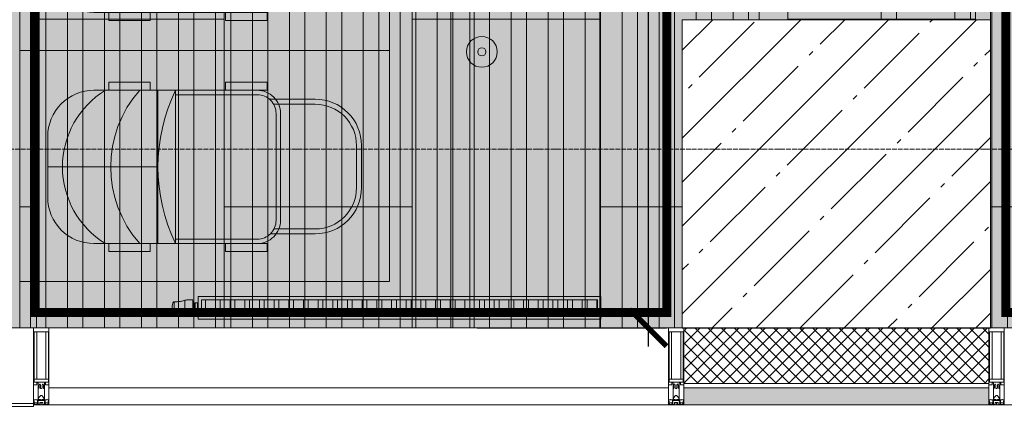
# Model space of a CAD drawing. Header units: millimetres. Extents: x -57162 to 485422, y -209335 to -9481.
# Tile 83 of 256: x 62479 to 65674, y -53952 to -52639. Entities that reach past the tile are written whole.
import ezdxf
from ezdxf import colors
from ezdxf.entities.mleader import LeaderData, LeaderLine
from ezdxf.math import Vec2, Vec3

# ---------------------------------------------------------------- set-up
doc = ezdxf.new("R2010")
doc.units = ezdxf.units.MM
for name, pattern in [('( Hidden )', [0.375, 0.25, -0.125]), ('-d1-01', [1, 0, -1]), ('-D1-02х01', [3, 2, -1]), ('-D1d1-15x02', [19, 15, -2, 0, -2]), ('DASHDOT', [25.4, 12.7, -6.35, 0, -6.35])]:
    doc.linetypes.add(name, pattern=pattern)
doc.layers.get('Defpoints').update_dxf_attribs({"color": 31})
for name, color, linetype, lineweight, true_color in [('_Разделитель помещений_', 7, '-d1-01', 5, 0x0080c0), ('dim_razv', 7, 'DASHDOT', 9, 0x183018), ('pol', 7, 'Continuous', 15, 0x55666d), ('pot sh', 7, 'Continuous', 15, 0x261e3e)]:
    doc.layers.add(name, color=color, linetype=linetype, lineweight=lineweight, true_color=true_color)
for name, color, linetype, lineweight in [('dim_light', 12, 'Continuous', 9), ('dim_meb', 252, 'Continuous', 5), ('dim_pot', 128, 'Continuous', 9), ('light_pot', 52, 'Continuous', 15), ('meb', 26, 'Continuous', 15), ('Импосты витража', 7, 'Continuous', 5), ('Несущие колонны', 7, 'Continuous', 5), ('Общие ребра', 7, 'Continuous', 5), ('Оси', 7, 'Continuous', 5), ('Основа _2_', 7, 'Continuous', 5), ('Панели витража', 7, 'Continuous', 5), ('Перекрытия', 7, 'Continuous', 5), ('Стены', 7, 'Continuous', 5), ('Термическая_воздушная прослойка _3_', 7, 'Continuous', 5), ('Элементы узлов', 7, 'Continuous', 5)]:
    doc.layers.add(name, color=color, linetype=linetype, lineweight=lineweight)
doc.styles.add('fl_iso paper', font='isocpeur.ttf', dxfattribs={"width": 0.8, "oblique": 10})
doc.dimstyles.new('In tre 1_75', dxfattribs={"dimtxt": 220, "dimasz": 120, "dimexe": 60, "dimexo": 10, "dimgap": 50, "dimtad": 1, "dimdec": 0, "dimrnd": 5, "dimzin": 0, "dimdsep": 46, "dimtxsty": 'fl_iso paper', "dimblk": 'ARCHTICK', "dimcen": 0, "dimdle": 60, "dimadec": 0, "dimazin": 0, "dimtfac": 1, "dimtdec": 0, "dimtofl": 0, "dimtmove": 1, "dimatfit": 1, "dimfxl": 1, "dimtfill": 1, "dimtolj": 1, "dimtzin": 0, "dimarcsym": 1})

# ---------------------------------------------------------------- blocks, each defined once
blk = doc.blocks.new('Rectangular Mullion - R_StandardFrame_50Wx250H-5005232-50_AS_Plan_L01_1 корпус_Маркировочный - зависимый 1')
at = {"layer": 'Импосты витража'}
for p, q in [((26323.7, 72498.4), (26323.7, 72748.4)), ((26323.7, 72748.4), (26323.7, 72498.4)), ((27318.7, 72748.4), (26323.7, 72748.4)), ((27318.7, 72748.4), (26323.7, 72748.4)), ((26323.7, 72498.4), (27338.7, 72498.4)), ((27338.7, 72498.4), (26323.7, 72498.4))]:
    blk.add_line(p, q, dxfattribs=at)
blk = doc.blocks.new('Rectangular Mullion - R_StandardFrame_50Wx250H-6759057-50_AS_Plan_L01_1 корпус_Маркировочный - зависимый 1')
at = {"layer": 'Импосты витража'}
for p, q in [((-25, 0), (-25, -250)), ((25, 0), (-25, 0)), ((25, -250), (25, 0)), ((-25, -250), (25, -250))]:
    blk.add_line(p, q, dxfattribs=at)
blk = doc.blocks.new('System Panel - A_PAN_Glass-7698231-50_AS_Plan_L01_1 корпус_Маркировочный - зависимый 1')
at = {"layer": 'Панели витража'}
for p, q in [((1005, 55), (-1005, 55)), ((-1005, 55), (-1005, 0)), ((-1005, 0), (-1005, 55)), ((1005, 0), (1005, 55)), ((1005, 55), (1005, 0)), ((-1005, 0), (1005, 0))]:
    blk.add_line(p, q, dxfattribs=at)
blk = doc.blocks.new('Rectangular Mullion - R_StandardFrame_50Wx250H-5005162-50_AS_Plan_L01_1 корпус_Маркировочный - зависимый 1')
at = {"layer": 'Импосты витража'}
for p, q in [((24263.7, 72498.4), (24263.7, 72748.4)), ((24263.7, 72748.4), (24263.7, 72498.4)), ((26273.7, 72748.4), (24263.7, 72748.4)), ((26273.7, 72748.4), (24263.7, 72748.4)), ((26273.7, 72498.4), (26273.7, 72748.4)), ((26273.7, 72748.4), (26273.7, 72498.4)), ((24263.7, 72498.4), (26273.7, 72498.4)), ((26273.7, 72498.4), (24263.7, 72498.4))]:
    blk.add_line(p, q, dxfattribs=at)
blk = doc.blocks.new('Rectangular Mullion - R_StandardFrame_50Wx250H-4496416-50_AS_Plan_L01_1 корпус_Маркировочный - зависимый 1')
at = {"layer": 'Импосты витража'}
for p, q in [((27978.7, 72748.4), (27938.7, 72748.4)), ((27978.7, 72748.4), (27938.7, 72748.4)), ((27338.7, 72498.4), (27978.7, 72498.4)), ((27978.7, 72498.4), (27338.7, 72498.4))]:
    blk.add_line(p, q, dxfattribs=at)
blk = doc.blocks.new('Rectangular Mullion - R_StandardFrame_50Wx250H-6759059-50_AS_Plan_L01_1 корпус_Маркировочный - зависимый 1')
at = {"layer": 'Импосты витража'}
for p, q in [((-25, 0), (-25, -250)), ((25, 0), (-25, 0)), ((25, -30), (25, 0)), ((-25, -250), (-20, -250))]:
    blk.add_line(p, q, dxfattribs=at)
blk = doc.blocks.new('Rectangular Mullion - R_StandardFrame_50Wx250H-7698222-50_AS_Plan_L01_1 корпус_Маркировочный - зависимый 1')
at = {"layer": 'Импосты витража'}
for p, q in [((-25, 0), (-25, -250)), ((25, 0), (-25, 0)), ((25, -250), (25, 0)), ((-25, -250), (25, -250))]:
    blk.add_line(p, q, dxfattribs=at)
blk = doc.blocks.new('System Panel - GLA_10_0-7698240-50_AS_Plan_L01_1 корпус_Маркировочный - зависимый 1')
at = {"layer": 'Панели витража'}
for p, q in [((-120, 0), (-120, -5)), ((120, 5), (-95, 5)), ((-95, 5), (-95, -5)), ((-95, 5), (-95, -5)), ((120, -5), (120, 5)), ((120, 5), (120, -5)), ((-95, -5), (-120, -5)), ((-95, -5), (120, -5))]:
    blk.add_line(p, q, dxfattribs=at)
blk = doc.blocks.new('Rectangular Mullion - R_StandardFrame_50Wx250H-6846346-50_AS_Plan_L01_1 корпус_Маркировочный - зависимый 1')
at = {"layer": 'Импосты витража'}
for p, q in [((23973.7, 72748.4), (24263.7, 72748.4)), ((23973.7, 72748.4), (24263.7, 72748.4)), ((24263.7, 72498.4), (24263.7, 72748.4)), ((24263.7, 72748.4), (24263.7, 72498.4)), ((24263.7, 72498.4), (24213.7, 72498.4)), ((24213.7, 72498.4), (24263.7, 72498.4))]:
    blk.add_line(p, q, dxfattribs=at)
blk = doc.blocks.new('Rectangular Mullion - R_StandardFrame_50Wx250H-6846330-50_AS_Plan_L01_1 корпус_Маркировочный - зависимый 1')
at = {"layer": 'Импосты витража'}
for p, q in [((25, 0), (-25, 0)), ((-25, 0), (25, 0)), ((25, -250), (25, 0)), ((25, 0), (25, -250)), ((-25, -250), (25, -250)), ((25, -250), (-25, -250))]:
    blk.add_line(p, q, dxfattribs=at)
blk = doc.blocks.new('Rectangular Mullion - 50Wx250H-2623690-50_AS_Plan_L01_1 корпус_Маркировочный - зависимый 1')
at = {"layer": 'Элементы узлов'}
for p, q in [((-25, 65.2), (-25, 250)), ((-25, 250), (0, 250)), ((-23, 237.3), (0, 237.3)), ((-23, 237.3), (-23, 73.6)), ((-14.9, 84), (-14.9, 237.3)), ((25, 250), (0, 250)), ((23, 237.3), (0, 237.3)), ((14.9, 84), (14.9, 237.3)), ((23, 237.3), (23, 73.6)), ((25, 65.2), (25, 250)), ((-14, 65.2), (-25, 65.2)), ((0, 84), (-23, 84)), ((-0.5, 73.6), (-23, 73.6)), ((-14, 71.3), (-14, 65.2)), ((-10, 71.3), (-14, 71.3)), ((-10, 53), (-10, 71.3)), ((-7, 65.2), (-5.9, 67.3)), ((-7, 65.2), (-7, 54.7)), ((-4.1, 67.3), (-5.9, 67.3)), ((-4.1, 67.3), (-2.9, 65.1)), ((-2.9, 65.1), (-2.9, 54.6)), ((0, 84), (23, 84)), ((0.5, 73.6), (23, 73.6)), ((4.1, 67.3), (2.9, 65.1)), ((2.9, 65.1), (2.9, 54.6)), ((4.1, 67.3), (5.9, 67.3)), ((7, 65.2), (5.9, 67.3)), ((7, 65.2), (7, 54.7)), ((10, 71.3), (14, 71.3)), ((10, 53), (10, 71.3)), ((14, 71.3), (14, 65.2)), ((14, 65.2), (25, 65.2)), ((-8.7, 53), (-10, 53)), ((-10, 53), (-10, 17)), ((-8.7, 53), (-7, 54.7)), ((-1.3, 53), (-2.9, 54.6)), ((0, 53), (-1.3, 53)), ((0, 53), (1.3, 53)), ((1.3, 53), (2.9, 54.6)), ((8.7, 53), (7, 54.7)), ((8.7, 53), (10, 53)), ((10, 53), (10, 17)), ((-23.8, 14.6), (-25, 14.2)), ((-25, 0), (-25, 14.2)), ((-22.3, 17), (-23.8, 17)), ((-23.8, 17), (-23.8, 14.6)), ((-22.5, 10.6), (-23.8, 14.6)), ((-22.5, 10.6), (-23.7, 9.9)), ((-23.7, 1.3), (-23.7, 9.9)), ((-23.7, 1.3), (-11.8, 1.3)), ((-23.2, 10.2), (-22.5, 8)), ((-22.5, 8), (-22.5, 4.5)), ((-21.3, 4.5), (-22.5, 4.5)), ((-22.3, 17), (-22.3, 16)), ((-22.3, 16), (-21.3, 16)), ((-19, 17.6), (-21.3, 16)), ((-21.3, 4.5), (-21.3, 6.5)), ((-21.3, 6.5), (-14.2, 6.5)), ((-18.4, 16.6), (-19, 17.6)), ((-7.4, 16.6), (-18.4, 16.6)), ((-14.2, 6.5), (-14.2, 4.5)), ((-13.2, 4.5), (-14.2, 4.5)), ((-13.2, 4.5), (-12.2, 7.2)), ((-12.7, 7.6), (-11.3, 11.4)), ((-12.7, 7.6), (-11.8, 6.9)), ((-12.2, 9), (-12.2, 14.8)), ((-12.2, 14.8), (0, 14.8)), ((-11.8, 1.3), (-11.8, 6.9)), ((-10.5, 11.2), (-11.3, 11.4)), ((-10.5, 1.5), (-10.5, 11.2)), ((-4.8, 1.5), (-10.5, 1.5)), ((-10, 17), (-7.5, 17)), ((-8.5, 23), (-1.5, 30)), ((-8.5, 18.5), (-8.5, 23)), ((-7.5, 18.5), (-8.5, 18.5)), ((-7.5, 17), (-7.5, 18.5)), ((-7.4, 18), (-7.4, 16.6)), ((-2.6, 18), (-7.4, 18)), ((0, 8), (-4.8, 8)), ((-4.8, 1.5), (-4.8, 8)), ((-2.6, 18), (-2.6, 16.8)), ((-2.6, 16.8), (0, 16.8)), ((-1.5, 30), (0, 30)), ((1.5, 30), (0, 30)), ((2.6, 16.8), (0, 16.8)), ((0, 14.8), (0, 16.8)), ((0, 14.8), (0, 16.8)), ((12.2, 14.8), (0, 14.8)), ((0, 0), (0, 8)), ((0, 8), (4.8, 8)), ((0, 0), (0, 8)), ((8.5, 23), (1.5, 30)), ((2.6, 18), (2.6, 16.8)), ((2.6, 18), (7.4, 18)), ((4.8, 1.5), (4.8, 8)), ((4.8, 1.5), (10.5, 1.5)), ((7.4, 18), (7.4, 16.6)), ((7.4, 16.6), (18.4, 16.6)), ((7.5, 18.5), (8.5, 18.5)), ((7.5, 17), (7.5, 18.5)), ((10, 17), (7.5, 17)), ((8.5, 18.5), (8.5, 23)), ((10.5, 11.2), (11.3, 11.4)), ((10.5, 1.5), (10.5, 11.2)), ((12.7, 7.6), (11.3, 11.4)), ((12.7, 7.6), (11.8, 6.9)), ((11.8, 1.3), (11.8, 6.9)), ((23.7, 1.3), (11.8, 1.3)), ((12.2, 9), (12.2, 14.8)), ((13.2, 4.5), (12.2, 7.2)), ((13.2, 4.5), (14.2, 4.5)), ((21.3, 6.5), (14.2, 6.5)), ((14.2, 6.5), (14.2, 4.5)), ((18.4, 16.6), (19, 17.6)), ((19, 17.6), (21.3, 16)), ((22.3, 16), (21.3, 16)), ((21.3, 4.5), (21.3, 6.5)), ((21.3, 4.5), (22.5, 4.5)), ((22.3, 17), (22.3, 16)), ((22.3, 17), (23.8, 17)), ((22.5, 10.6), (23.8, 14.6)), ((22.5, 10.6), (23.7, 9.9)), ((23.2, 10.2), (22.5, 8)), ((22.5, 8), (22.5, 4.5)), ((23.7, 1.3), (23.7, 9.9)), ((23.8, 17), (23.8, 14.6)), ((23.8, 14.6), (25, 14.2)), ((25, 0), (25, 14.2)), ((-25, 0), (0, 0)), ((25, 0), (0, 0))]:
    blk.add_line(p, q, dxfattribs=at)
for centre, start, end in [((-0.5, 73.1), 360, 90), ((0.5, 73.1), 90, 180)]:
    blk.add_arc(centre, 0.5, start, end, dxfattribs=at)
blk = doc.blocks.new('Rectangular Mullion - R_StandardFrame_50Wx250H-7698228-50_AS_Plan_L01_1 корпус_Маркировочный - зависимый 1')
at = {"layer": 'Импосты витража', "lineweight": 9}
for p, q in [((-25, -250), (-25, 0)), ((-25, 0), (25, 0)), ((25, 0), (25, -250)), ((25, -250), (-25, -250))]:
    blk.add_line(p, q, dxfattribs=at)
blk = doc.blocks.new('Rectangular Mullion - R_StandardFrame_50Wx250H-7698227-50_AS_Plan_L01_1 корпус_Маркировочный - зависимый 1')
at = {"layer": 'Импосты витража', "lineweight": 9}
for p, q in [((-25, -250), (-25, 0)), ((-25, 0), (25, 0)), ((25, 0), (25, -250)), ((25, -250), (-25, -250))]:
    blk.add_line(p, q, dxfattribs=at)
blk = doc.blocks.new('Rectangular Mullion - R_StandardFrame_50Wx250H-7698230-50_AS_Plan_L01_1 корпус_Маркировочный - зависимый 1')
at = {"layer": 'Импосты витража', "lineweight": 9}
for p, q in [((-25, -250), (-25, 0)), ((-25, 0), (25, 0)), ((25, 0), (25, -250)), ((25, -250), (-25, -250))]:
    blk.add_line(p, q, dxfattribs=at)
blk = doc.blocks.new('_ArchTick')
at = {"color": 0, "linetype": 'ByBlock', "lineweight": 9, "const_width": 0.15}
blk.add_lwpolyline([(-0.5, -0.5), (0.5, 0.5)], dxfattribs=at)
blk = doc.blocks.new('*D476')
at = {"layer": 'Defpoints', "color": 0, "transparency": 16777216}
for p in [(63939.6, -46739.1), (63954.1, -53639.1), (64518.4, -53639.1)]:
    blk.add_point(p, dxfattribs=at)
at = {"layer": 'dim_light', "color": 0, "lineweight": -2, "transparency": 16777216}
for p, q in [((64518.4, -46679.1), (64518.4, -53699.1)), ((63949.6, -46739.1), (64578.4, -46739.1)), ((63964.1, -53639.1), (64578.4, -53639.1))]:
    blk.add_line(p, q, dxfattribs=at)
at = {"layer": 'dim_light', "color": 0, "lineweight": -2, "transparency": 16777216, "xscale": 120, "yscale": 120, "zscale": 120}
for p, rotation in [((64518.4, -46739.1), 90), ((64518.4, -53639.1), 270)]:
    blk.add_blockref('_ArchTick', p, dxfattribs=dict(at, rotation=rotation))
at = {"layer": 'dim_light', "color": 0, "transparency": 16777216, "insert": (64358.4, -50189.1), "char_height": 220, "attachment_point": 5, "rotation": 90, "style": 'fl_iso paper', "bg_fill": 3, "box_fill_scale": 1.1, "bg_fill_color": 256, "bg_fill_true_color": 13158600, "bg_fill_transparency": 0}
blk.add_mtext('\\A1;6900', dxfattribs=at)
blk = doc.blocks.new('*U1294')
at = {"layer": 'meb', "color": 252, "linetype": '( Hidden )', "ltscale": 8}
blk.add_lwpolyline([(-375, 600), (375, 600), (375, -600), (-375, -600)], close=True, dxfattribs=at)
blk = doc.blocks.new('*U1295')
at = {"layer": 'meb', "color": 0, "linetype": 'ByBlock', "lineweight": -2, "transparency": 16777216}
for p in [(-6000, 0), (-5250, 0)]:
    blk.add_blockref('*U1294', p, dxfattribs=at)
blk = doc.blocks.new('A$C07c7388e')
at = {"layer": 'meb', "linetype": 'ByBlock', "true_color": 0xc0ada0, "transparency": 33554610}
h = blk.add_hatch(color=253, dxfattribs=at)
h.dxf.hatch_style = 1
edge = h.paths.add_edge_path()
edge.add_line((509, 408.4), (509, 680.3))
edge.add_arc((448.3, 680.3), 60.7, 0, 90)
edge.add_line((448.3, 741), (101, 741))
edge.add_arc((101, 680.3), 60.7, 90, 180)
edge.add_line((40.3, 680.3), (40.3, 415.1))
edge.add_line((40.3, 415.1), (26, 415.1))
edge.add_arc((274.6, 923.3), 565.7, 243.9267, 294.4753)
at = {"layer": 'meb', "linetype": 'ByBlock', "true_color": 0xc0ada0, "transparency": 33554534}
h = blk.add_hatch(color=253, dxfattribs=at)
h.dxf.hatch_style = 1
h.paths.add_polyline_path([(29.5, 182, 0.478758), (176, 0), (274.7, 0), (274.7, 47.8, -0.255726)])
h.paths.add_polyline_path([(519.9, 182, -0.255726), (274.7, 47.8), (373.3, 0, 0.478758)])
h.paths.add_polyline_path([(523.3, 187.6), (523.3, 298.5, -0.183001), (274.7, 204.3), (274.7, 47.8, 0.261714)])
h.paths.add_polyline_path([(274.7, 204.3, -0.183001), (26, 298.5), (26, 187.6, 0.261714), (274.7, 47.8)])
h.paths.add_polyline_path([(274.7, 357.7), (26, 357.7), (26, 298.5, 0.183001), (274.7, 204.3)])
h.paths.add_polyline_path([(523.3, 357.7), (274.7, 357.7), (274.7, 204.3, 0.183001), (523.3, 298.5)])
h.paths.add_polyline_path([(523.3, 415.1, -0.114069), (274.7, 357.7), (523.3, 357.7)])
h.paths.add_polyline_path([(26, 415.1), (26, 357.7), (274.7, 357.7, -0.114069)])
h.paths.add_polyline_path([(274.7, 47.8), (274.7, 0), (373.3, 0)], flags=17)
at = {"layer": 'meb', "linetype": 'ByBlock'}
for points in [[(494.4, 719.1), (494.4, 868.3, 0.414214), (344.4, 1018.3), (207.4, 1018.3, 0.414214), (57.4, 868.3), (57.4, 722.5)], [(478.1, 733.2), (478.1, 868.3, 0.414214), (344.4, 1002), (207.4, 1002, 0.414214), (73.6, 868.3), (73.6, 734.5)], [(509, 415.1), (509, 680.3, 0.414214), (448.3, 741), (101, 741, 0.414214), (40.3, 680.3), (40.3, 415.1)], [(523.3, 415.1, -0.231145), (26, 415.1)], [(523.3, 298.5, -0.378684), (26, 298.5)], [(523.3, 187.6, -0.561917), (26, 187.6)]]:
    blk.add_lwpolyline(points, format="xyb", dxfattribs=at)
blk.add_lwpolyline([(448.3, 755.3), (101, 755.3, 0.414214), (26, 680.3), (26, 150, 0.414214), (176, 0), (373.3, 0, 0.414214), (523.3, 150), (523.3, 680.3, 0.414214)], format="xyb", close=True, dxfattribs=at)
for points in [[(26, 577.4), (0, 577.4), (0, 712.2), (26, 712.2)], [(523.3, 577.4), (549.3, 577.4), (549.3, 712.2), (523.3, 712.2)], [(523.3, 415.1), (26, 415.1), (26, 357.7), (523.3, 357.7)], [(26, 197.9), (0, 197.9), (0, 332.7), (26, 332.7)], [(523.3, 197.9), (549.3, 197.9), (549.3, 332.7), (523.3, 332.7)]]:
    blk.add_lwpolyline(points, close=True, dxfattribs=at)
blk.add_lwpolyline([(274.7, 357.7), (274.7, 0)], dxfattribs=at)
blk = doc.blocks.new('*U1296')
at = {"layer": 'meb', "linetype": 'ByBlock'}
blk.add_blockref('A$C07c7388e', (-274.7, -509.1), dxfattribs=at)
blk = doc.blocks.new('*U1297')
at = {"layer": 'dim_meb', "color": 0, "linetype": 'ByBlock', "lineweight": -2, "transparency": 16777216}
for p in [(0, 0), (750, 0)]:
    blk.add_blockref('*U1296', p, dxfattribs=at)

msp = doc.modelspace()

# ---------------------------------------------------------------- hatches: boundary and pattern name
at = {"layer": 'pol'}
h = msp.add_hatch(dxfattribs=at)
h.set_pattern_fill('AR-B816', color=256, scale=3, angle=90)
h.set_pattern_definition([(90, (52779.1, -34959.1), (-609.6, 4e-14), []), (180, (52779.1, -34959.1), (-609.6, -609.6), [609.6, -609.6])])
h.paths.add_polyline_path([(62479.1, -53639.1), (62479.1, -46739.1), (64879.1, -46739.1), (64879.1, -46639.1), (66329.1, -46639.1), (66329.1, -46739.1), (68119.1, -46739.1), (68119, -53639.1), (65629.1, -53639.1), (65629.1, -52639.1), (64629.1, -52639.1), (64629.1, -53639.1)])
at = {"layer": 'pol', "true_color": 0xa6a6a6}
h = msp.add_hatch(color=253, dxfattribs=at)
h.dxf.hatch_style = 1
h.paths.add_polyline_path([(62479.1, -53639.1), (62479.1, -46739.1), (64879.1, -46739.1), (64879.1, -46639.1), (66329.1, -46639.1), (66329.1, -46739.1), (68119.1, -46739.1), (68119, -53639.1), (65629.1, -53639.1), (65629.1, -52639.1), (64629.1, -52639.1), (64629.1, -53639.1)])
at = {"layer": 'Несущие колонны'}
h = msp.add_hatch(dxfattribs=at)
h.set_pattern_fill('FP_2', color=256, style=0, pattern_type=2)
h.set_pattern_definition([(45, (38310.4, -126387.46), (-142.5612, 142.5612), []), (45, (38452.96, -126387.46), (-142.5612, 142.5612), [252.016, -50.403, 16.764, -33.639])])
h.paths.add_polyline_path([(65345.5, -53639.1), (65629.1, -53639.1), (65629.1, -52639.1), (64629.1, -52639.1), (64629.1, -53639.1)])
at = {"layer": 'Стены'}
h = msp.add_hatch(dxfattribs=at)
h.set_pattern_fill('FP_1', color=256, style=0, pattern_type=2)
h.set_pattern_definition([(45, (38310.4, -126387.46), (-75.43415, 75.43415), [106.68, -17.78, 3.556, -17.78]), (45, (38310.4, -126312.08), (-75.43415, 75.43415), []), (50, (38310.4, -126387.46), (127.52922, -11.15758), [13.335, -146.685]), (355, (38310.4, -126387.46), (-24.66966, 133.74002), [10.668, -117.348]), (100.451, (38321.03, -126388.39), (102.85973, 122.58178), [11.333, -124.663]), (46.184, (38310.4, -126351.9), (189.75516, -29.43036), [20.002, -220.027]), (96.636, (38326.21, -126354.36), (166.1822, 173.1996), [17, -186.995]), (351.184, (38310.4, -126351.9), (166.18393, 173.19757), [16.002, -176.022]), (21, (38328.18, -126360.79), (106.13027, -71.58603), [13.335, -146.685]), (326, (38328.18, -126360.8), (43.26188, 128.93175), [10.668, -117.348]), (71.451, (38337.02, -126366.76), (149.39198, 57.34505), [11.333, -124.663]), (37.5, (38310.4, -126387.464), (2.162228, 59.188357), [3.353, -112.573, 3.353, -115.773, -117.793]), (37.5, (38310.4, -126387.464), (2.162228, 59.188357), [-235.052, 3.353, -114.44]), (7.5, (38310.4, -126387.464), (46.773857, 70.126152), [3.353, -64.567, 3.353, -109.906, -44.894]), (7.5, (38310.4, -126387.464), (46.773857, 70.126152), [-181.178, 3.353, -41.542]), (327.5, (38270.75, -126387.464), (94.91367, -4.010093), [3.353, -41.097, 3.353, -135.331, -184.023]), (327.5, (38270.75, -126387.464), (94.91367, -4.010093), [-183.134, 3.353, -180.67]), (317.5, (38252.97, -126387.46), (103.69057, 17.79882), [3.353, -54.432, 3.353, -88.748, -130.683]), (317.5, (38252.97, -126387.46), (103.69057, 17.79882), [-149.885, 3.353, -127.33])])
h.paths.add_polyline_path([(62279.1, -53639.1), (62479.1, -53639.1), (62479.1, -52132.7), (62279.1, -52132.7), (62279.1, -53239.1)])
h.paths.add_polyline_path([(62322.9, -52129.1), (62479.1, -52129.1), (62479.1, -47061.3), (62279.1, -47061.3), (62279.1, -52129.1)])
h.paths.add_polyline_path([(62479.1, -47059.1), (62479.1, -45939.1), (62279.1, -45939.1), (62279.1, -47059.1), (62469.8, -47059.1)])
h = msp.add_hatch(dxfattribs=at)
h.set_pattern_fill('FP_5', color=256, style=0, pattern_type=2)
h.set_pattern_definition([(45, (38310.4, -126387.464), (-21.213203, 21.213203), []), (135, (38310.4, -126387.464), (-21.213203, -21.213203), [])])
h.paths.add_polyline_path([(64634.1, -53819.1), (65624.1, -53819.1), (65624.1, -53639.1), (64634.1, -53639.1), (64634.1, -53773.4)])
at = {"layer": 'Стены', "true_color": 0xeff9fa}
msp.add_hatch(color=7, dxfattribs=at).paths.add_polyline_path([(65624.1, -53889.1), (65624.1, -53834.1), (64634.1, -53834.1), (64634.1, -53889.1)])

# ---------------------------------------------------------------- linework, layer by layer
at = {"layer": '_Разделитель помещений_'}
msp.add_line((59429.1, -53639.1), (65629.1, -53639.1), dxfattribs=at)
at = {"layer": 'light_pot', "flags": 128}
msp.add_lwpolyline([(63939.6, -46739.1), (63939.6, -53639.1), (63878.6, -53639.1), (63878.6, -46739.1)], close=True, dxfattribs=at)
at = {"layer": 'meb', "color": 253, "linetype": '( Hidden )', "lineweight": 0, "ltscale": 8}
msp.add_lwpolyline([(65629.1, -52639.1), (64879.1, -52639.1), (64879.1, -51439.1), (65629.1, -51439.1)], close=True, dxfattribs=at)
at = {"layer": 'pot sh', "color": 252, "linetype": 'ByBlock', "lineweight": 0, "true_color": 0x878581}
for points in [[(62564.1, -46739.1), (62564.1, -53639.1), (62514.1, -53639.1), (62514.1, -46739.1)], [(62684.1, -46739.1), (62684.1, -53639.1), (62634.1, -53639.1), (62634.1, -46739.1)], [(62804.1, -46739.1), (62804.1, -53639.1), (62754.1, -53639.1), (62754.1, -46739.1)], [(62924.1, -46739.1), (62924.1, -53639.1), (62874.1, -53639.1), (62874.1, -46739.1)], [(63044.1, -46739.1), (63044.1, -53639.1), (62994.1, -53639.1), (62994.1, -46739.1)], [(63164.1, -46739.1), (63164.1, -53639.1), (63114.1, -53639.1), (63114.1, -46739.1)], [(63284.1, -46739.1), (63284.1, -53639.1), (63234.1, -53639.1), (63234.1, -46739.1)], [(63404.1, -46739.1), (63404.1, -53639.1), (63354.1, -53639.1), (63354.1, -46739.1)], [(63524.1, -46739.1), (63524.1, -53639.1), (63474.1, -53639.1), (63474.1, -46739.1)], [(63644.1, -46739.1), (63644.1, -53639.1), (63594.1, -53639.1), (63594.1, -46739.1)], [(63764.1, -46739.1), (63764.1, -53639.1), (63714.1, -53639.1), (63714.1, -46739.1)], [(63884.1, -46739.1), (63884.1, -53639.1), (63834.1, -53639.1), (63834.1, -46739.1)], [(64004.1, -46739.1), (64004.1, -53639.1), (63954.1, -53639.1), (63954.1, -46739.1)], [(64124.1, -46739.1), (64124.1, -53639.1), (64074.1, -53639.1), (64074.1, -46739.1)], [(64244.1, -46739.1), (64244.1, -53639.1), (64194.1, -53639.1), (64194.1, -46739.1)], [(64364.1, -46739.1), (64364.1, -53639.1), (64314.1, -53639.1), (64314.1, -46739.1)], [(64484.1, -46739.1), (64484.1, -53639.1), (64434.1, -53639.1), (64434.1, -46739.1)], [(64604.1, -46739.1), (64604.1, -53639.1), (64554.1, -53639.1), (64554.1, -46739.1)], [(64724.1, -46739.1), (64724.1, -52639.1), (64674.1, -52639.1), (64674.1, -46739.1)], [(64844.1, -46739.1), (64844.1, -52639.1), (64794.1, -52639.1), (64794.1, -46739.1)], [(65324.1, -46739.1), (65324.1, -52639.1), (65274.1, -52639.1), (65274.1, -46739.1)], [(65564.1, -46739.1), (65564.1, -52639.1), (65514.1, -52639.1), (65514.1, -46739.1)], [(65684.1, -46739.1), (65684.1, -53639.1), (65634.1, -53639.1), (65634.1, -46739.1)]]:
    msp.add_lwpolyline(points, close=True, dxfattribs=at)
at = {"layer": 'Несущие колонны'}
for p, q in [((65629.1, -52639.1), (64629.1, -52639.1)), ((64629.1, -52639.1), (64629.1, -53639.1)), ((65629.1, -53639.1), (65629.1, -52639.1))]:
    msp.add_line(p, q, dxfattribs=at)
at = {"layer": 'Несущие колонны', "lineweight": 25}
msp.add_line((64629.1, -53639.1), (65629.1, -53639.1), dxfattribs=at)
at = {"layer": 'Общие ребра'}
for p, q in [((64629.1, -53639.1), (64629.1, -52639.1)), ((64629.1, -52639.1), (65629.1, -52639.1)), ((65629.1, -52639.1), (65629.1, -53639.1)), ((65624.1, -53819.1), (64634.1, -53819.1)), ((65624.1, -53834.1), (64634.1, -53834.1))]:
    msp.add_line(p, q, dxfattribs=at)
at = {"layer": 'Оси', "linetype": '-D1d1-15x02'}
msp.add_line((37481.4, -53059.1), (73474.1, -53059.1), dxfattribs=at)
at = {"layer": 'Основа _2_', "lineweight": 9}
for p, q in [((62479.1, -53639.1), (62479.1, -46739.1)), ((62479.1, -46739.1), (62479.1, -53639.1)), ((62279.1, -53639.1), (62479.1, -53639.1))]:
    msp.add_line(p, q, dxfattribs=at)
at = {"layer": 'Перекрытия'}
for p, q in [((62479.1, -53639.1), (62479.1, -46739.1)), ((62479.1, -46739.1), (62479.1, -53639.1)), ((65629.1, -52639.1), (64629.1, -52639.1)), ((64629.1, -52639.1), (64629.1, -53639.1)), ((64629.1, -53639.1), (64629.1, -52639.1)), ((64629.1, -52639.1), (65629.1, -52639.1)), ((65629.1, -53639.1), (65629.1, -52639.1)), ((65629.1, -52639.1), (65629.1, -53639.1)), ((65629.1, -53639.1), (65629.1, -53539.1)), ((65629.1, -53539.1), (65629.1, -53639.1)), ((65629.1, -53639.1), (65629.1, -53539.1)), ((65629.1, -53539.1), (65629.1, -53639.1)), ((65629.1, -53639.1), (62279.1, -53639.1)), ((64629.1, -53639.1), (62479.1, -53639.1)), ((62479.1, -53639.1), (64629.1, -53639.1))]:
    msp.add_line(p, q, dxfattribs=at)
at = {"layer": 'Стены', "color": 8, "linetype": '-D1-02х01', "true_color": 0x808080}
for p, q in [((65629.1, -53539.1), (65629.1, -53439.1)), ((65629.1, -53539.1), (65629.1, -53439.1)), ((65629.1, -53439.1), (65629.1, -53539.1)), ((65629.1, -53539.1), (65629.1, -53439.1))]:
    msp.add_line(p, q, dxfattribs=at)
at = {"layer": 'Стены'}
for p, q in [((65629.1, -53639.1), (65629.1, -53539.1)), ((65629.1, -53539.1), (65629.1, -53639.1))]:
    msp.add_line(p, q, dxfattribs=at)
at = {"layer": 'Термическая_воздушная прослойка _3_'}
for p, q in [((65624.1, -53639.1), (64634.1, -53639.1)), ((64634.1, -53639.1), (64634.1, -53819.1)), ((65624.1, -53819.1), (65624.1, -53639.1)), ((64634.1, -53819.1), (64634.1, -53834.1)), ((65624.1, -53834.1), (65624.1, -53819.1))]:
    msp.add_line(p, q, dxfattribs=at)

# ---------------------------------------------------------------- block references
at = {"layer": 'Импосты витража', "lineweight": 5}
for name, p in [('Rectangular Mullion - R_StandardFrame_50Wx250H-6846346-50_AS_Plan_L01_1 корпус_Маркировочный - зависимый 1', (38310.4, -126387.5)), ('Rectangular Mullion - 50Wx250H-2623690-50_AS_Plan_L01_1 корпус_Маркировочный - зависимый 1', (62549.1, -53889.1)), ('Rectangular Mullion - R_StandardFrame_50Wx250H-5005162-50_AS_Plan_L01_1 корпус_Маркировочный - зависимый 1', (38310.4, -126387.5)), ('Rectangular Mullion - 50Wx250H-2623690-50_AS_Plan_L01_1 корпус_Маркировочный - зависимый 1', (64609.1, -53889.1)), ('Rectangular Mullion - R_StandardFrame_50Wx250H-5005232-50_AS_Plan_L01_1 корпус_Маркировочный - зависимый 1', (38310.4, -126387.5)), ('Rectangular Mullion - 50Wx250H-2623690-50_AS_Plan_L01_1 корпус_Маркировочный - зависимый 1', (65649.1, -53889.1)), ('Rectangular Mullion - R_StandardFrame_50Wx250H-4496416-50_AS_Plan_L01_1 корпус_Маркировочный - зависимый 1', (38310.4, -126387.5))]:
    msp.add_blockref(name, p, dxfattribs=at)
at = {"layer": 'Импосты витража', "lineweight": 5, "extrusion": (0, 0, -1), "rotation": 180}
for name, p in [('Rectangular Mullion - R_StandardFrame_50Wx250H-7698222-50_AS_Plan_L01_1 корпус_Маркировочный - зависимый 1', (-62549.1, -53889.1)), ('Rectangular Mullion - R_StandardFrame_50Wx250H-6846330-50_AS_Plan_L01_1 корпус_Маркировочный - зависимый 1', (-62549.1, -53889.1)), ('Rectangular Mullion - R_StandardFrame_50Wx250H-7698228-50_AS_Plan_L01_1 корпус_Маркировочный - зависимый 1', (-62549.1, -53889.1)), ('Rectangular Mullion - R_StandardFrame_50Wx250H-6759057-50_AS_Plan_L01_1 корпус_Маркировочный - зависимый 1', (-64609.1, -53889.1)), ('Rectangular Mullion - R_StandardFrame_50Wx250H-7698227-50_AS_Plan_L01_1 корпус_Маркировочный - зависимый 1', (-64609.1, -53889.1)), ('Rectangular Mullion - R_StandardFrame_50Wx250H-6759059-50_AS_Plan_L01_1 корпус_Маркировочный - зависимый 1', (-65649.1, -53889.1)), ('Rectangular Mullion - R_StandardFrame_50Wx250H-7698230-50_AS_Plan_L01_1 корпус_Маркировочный - зависимый 1', (-65649.1, -53889.1))]:
    msp.add_blockref(name, p, dxfattribs=at)
at = {"layer": 'Панели витража', "lineweight": 5}
for name, p in [('System Panel - A_PAN_Glass-7698231-50_AS_Plan_L01_1 корпус_Маркировочный - зависимый 1', (63579.1, -53889.1)), ('System Panel - GLA_10_0-7698240-50_AS_Plan_L01_1 корпус_Маркировочный - зависимый 1', (62404.1, -53889.1))]:
    msp.add_blockref(name, p, dxfattribs=at)

# ---------------------------------------------------------------- next in the draw order: dimensions: what is measured, and where the dimension line sits
at = {"layer": 'dim_light'}
dim = msp.add_linear_dim(base=(64518.4, -53639.1), p1=(63939.6, -46739.1), p2=(63954.1, -53639.1), angle=90, dimstyle='In tre 1_75', dxfattribs=at)
dim.commit()
dim.dimension.update_dxf_attribs({"geometry": '*D476', "text_midpoint": (64358.4, -50189.1)})

# ---------------------------------------------------------------- next in the draw order: linework, layer by layer
msp.add_lwpolyline([(62479.1, -53639.1), (62479.1, -46739.1), (68119.1, -46739.1), (68119.1, -53639.1), (65629.1, -53639.1), (65629.1, -52639.1), (64629.1, -52639.1), (64629.1, -53639.1)], close=True, dxfattribs=at)
at = {"layer": 'dim_pot', "color": 240, "lineweight": 0, "ltscale": 20, "true_color": 0xed1f24}
for radius in [50, 13.2]:
    msp.add_circle((63978.7, -52743.5), radius, dxfattribs=at)
at = {"layer": 'dim_razv', "color": 172, "linetype": '( Hidden )', "ltscale": 10, "true_color": 0x0000d6, "const_width": 30}
msp.add_lwpolyline([(62529.1, -53589.1), (62529.1, -46789.1), (68069.1, -46789.1), (68069.1, -53589.1), (65679.1, -53589.1), (65679.1, -52589.1), (64579.1, -52589.1), (64579.1, -53589.1)], close=True, dxfattribs=at)
at = {"layer": 'pol'}
msp.add_lwpolyline([(62479.1, -53639.1), (62479.1, -46739.1), (64879.1, -46739.1), (64879.1, -46639.1), (66329.1, -46639.1), (66329.1, -46739.1), (68119.1, -46739.1), (68119, -53639.1), (65629.1, -53639.1), (65629.1, -52639.1), (64629.1, -52639.1), (64629.1, -53639.1)], close=True, dxfattribs=at)
at = {"layer": 'pot sh'}
msp.add_lwpolyline([(62479.1, -53639.1), (62479.1, -46739.1), (68119.1, -46739.1), (68119.1, -53639.1), (65629.1, -53639.1), (65629.1, -52639.1), (64629.1, -52639.1), (64629.1, -53639.1)], close=True, dxfattribs=at)

# ---------------------------------------------------------------- next in the draw order: leaders
at = {"layer": 'dim_pot', "linetype": 'ByBlock'}
ml = msp.add_multileader_mtext('Standard', dxfattribs=at)
ml.set_content('Подвесной потолок ГКЛ', color=256, style='fl_iso paper')
ml.set_leader_properties()
ml.build(insert=Vec2(0, 0))
ml.multileader.update_dxf_attribs({"text_left_attachment_type": 6, "text_right_attachment_type": 6})
ctx = ml.context
ctx.base_point, ctx.char_height, ctx.plane_origin = Vec3(61219.8, -54972.5), 200, Vec3(68073.6, -50132.6)
ctx.left_attachment, ctx.right_attachment = 6, 6
notes = []
notes.append((ctx, [(1, (1, 1, 0), (61211.8, -54972.5), (1, 0), 8, [(1, [(60114.7, -53208.5)], 0, [])])]))
ctx.mtext.insert, ctx.mtext.width, ctx.mtext.defined_height, ctx.mtext.flow_direction = Vec3(61221.8, -54732.5), 2625.451, 13.9, 5
ctx.mtext.has_bg_fill, ctx.mtext.bg_color, ctx.mtext.bg_scale_factor, ctx.mtext.bg_transparency, ctx.mtext.use_window_bg_color = 1, -1027028792, 1.5, 0, 1
for ctx, leaders in notes:
    for number, flags, end, landing, length, lines in leaders:
        leader = LeaderData()
        leader.index, (leader.has_last_leader_line, leader.has_dogleg_vector, leader.attachment_direction) = number, flags
        leader.last_leader_point, leader.dogleg_vector, leader.dogleg_length = Vec3(end), Vec3(landing), length
        for number, points, colour, breaks in lines:
            line = LeaderLine()
            line.index, line.vertices, line.color, line.breaks = number, Vec3.list(points), colors.encode_raw_color(colour), breaks
            leader.lines.append(line)
        ctx.leaders.append(leader)

# ---------------------------------------------------------------- next in the draw order: hatches: boundary and pattern name
at = {"layer": 'meb', "lineweight": 0, "true_color": 0x666666}
h = msp.add_hatch(dxfattribs=at)
h.set_pattern_fill('ANSI32', color=251, scale=5, angle=225)
h.set_pattern_definition([(270, (-33263.195, -125244.42), (47.625, -7e-15), []), (270, (-33279.07, -125260.294), (47.625, -7e-15), [])])
h.paths.add_polyline_path([(63069.5, -53548), (64353.7, -53548), (64353.7, -53600.2), (63069.5, -53600.2)])

# ---------------------------------------------------------------- next in the draw order: linework, layer by layer
at = {"layer": 'meb'}
for p, q in [((62989.6, -53554.1), (62980.6, -53554.1)), ((62980.6, -53554.1), (62980.6, -53574.1)), ((62980.6, -53574.1), (62980.6, -53594.1)), ((63014.6, -53550.8), (63014.6, -53574.1)), ((63014.6, -53574.1), (63014.6, -53597.4)), ((63040.6, -53548.6), (63022.6, -53548.6)), ((63040.6, -53549.8), (63040.6, -53574.1)), ((63046.6, -53561.6), (63040.6, -53561.6)), ((63040.6, -53574.1), (63040.6, -53598.3)), ((63048.6, -53557.6), (63046.6, -53559.6)), ((63046.6, -53560.6), (63046.6, -53574.1)), ((63046.6, -53570.1), (63046.6, -53561.6)), ((63046.6, -53574.1), (63046.6, -53587.6)), ((63046.6, -53586.6), (63046.6, -53578)), ((63056.6, -53557.6), (63048.6, -53557.6)), ((63048.6, -53557.6), (63048.6, -53574.1)), ((63048.6, -53574.1), (63048.6, -53590.6)), ((63057.6, -53558.6), (63056.6, -53557.6)), ((63056.6, -53557.6), (63056.6, -53574.1)), ((63056.6, -53574.1), (63056.6, -53590.6)), ((62980.6, -53594.1), (62989.6, -53594.1)), ((63022.6, -53599.6), (63040.6, -53599.6)), ((63040.6, -53586.6), (63046.6, -53586.6)), ((63046.6, -53588.6), (63048.6, -53590.6)), ((63048.6, -53590.6), (63056.6, -53590.6)), ((63056.6, -53590.6), (63057.6, -53589.6))]:
    msp.add_line(p, q, dxfattribs=at)
for points in [[(63058.6, -53537.1), (64364.6, -53537.1), (64364.6, -53611.1), (63058.6, -53611.1)], [(63069.5, -53548), (64353.7, -53548), (64353.7, -53600.2), (63069.5, -53600.2)]]:
    msp.add_lwpolyline(points, close=True, dxfattribs=at)
at = {"layer": 'meb', "flags": 128}
for points in [[(62973.6, -53574.1), (62973.7, -53572.1), (62973.8, -53570.1), (62974, -53568.1), (62974.3, -53566.1), (62974.6, -53564.1), (62975.1, -53562.2), (62975.6, -53560.3), (62976.2, -53558.3), (62976.6, -53557)], [(62976.6, -53591.1), (62976, -53589.2), (62975.4, -53587.3), (62974.9, -53585.4), (62974.5, -53583.4), (62974.2, -53581.5), (62973.9, -53579.5), (62973.7, -53577.5), (62973.6, -53575.5), (62973.6, -53574.1)], [(62976.6, -53557), (62976.7, -53556.8), (62976.8, -53556.7), (62976.8, -53556.5), (62976.9, -53556.4), (62977, -53556.2), (62977.1, -53556.1), (62977.2, -53555.9), (62977.3, -53555.8), (62977.4, -53555.6), (62977.5, -53555.5), (62977.7, -53555.4), (62977.8, -53555.2), (62977.9, -53555.1), (62978.1, -53555), (62978.2, -53554.9), (62978.4, -53554.8), (62978.5, -53554.7), (62978.7, -53554.6), (62978.8, -53554.5), (62979, -53554.5), (62979.2, -53554.4), (62979.3, -53554.3), (62979.5, -53554.3), (62979.7, -53554.2), (62979.8, -53554.2), (62980, -53554.1), (62980.2, -53554.1), (62980.4, -53554.1), (62980.5, -53554.1), (62980.6, -53554.1)], [(62989.6, -53554.1), (62992.5, -53554), (62995.3, -53553.8), (62998.2, -53553.6), (63001, -53553.2), (63003.9, -53552.6), (63006.7, -53552), (63009.4, -53551.3), (63012.2, -53550.4), (63014.6, -53549.6)], [(63014.6, -53549.6), (63015.9, -53549.3), (63017.2, -53549), (63018.4, -53548.8), (63019.7, -53548.7), (63021, -53548.6), (63022.3, -53548.6), (63022.6, -53548.6)], [(62980.6, -53594.1), (62980.4, -53594.1), (62980.3, -53594), (62980.1, -53594), (62979.9, -53594), (62979.7, -53593.9), (62979.6, -53593.9), (62979.4, -53593.8), (62979.2, -53593.8), (62979.1, -53593.7), (62978.9, -53593.6), (62978.7, -53593.6), (62978.6, -53593.5), (62978.4, -53593.4), (62978.3, -53593.3), (62978.1, -53593.2), (62978, -53593.1), (62977.9, -53593), (62977.7, -53592.8), (62977.6, -53592.7), (62977.5, -53592.6), (62977.4, -53592.4), (62977.3, -53592.3), (62977.1, -53592.2), (62977, -53592), (62977, -53591.8), (62976.9, -53591.7), (62976.8, -53591.5), (62976.7, -53591.4), (62976.6, -53591.2), (62976.6, -53591.1)], [(63014.6, -53598.6), (63011.9, -53597.6), (63009.2, -53596.8), (63006.4, -53596.1), (63003.6, -53595.4), (63000.8, -53594.9), (62997.9, -53594.6), (62995.1, -53594.3), (62992.2, -53594.1), (62989.6, -53594.1)], [(63022.6, -53599.6), (63021.3, -53599.5), (63020, -53599.5), (63018.7, -53599.3), (63017.4, -53599.2), (63016.2, -53598.9), (63014.9, -53598.6), (63014.6, -53598.6)]]:
    msp.add_lwpolyline(points, dxfattribs=at)

# ---------------------------------------------------------------- next in the draw order: block references
at = {"layer": 'dim_meb', "linetype": 'ByBlock', "xscale": -1, "rotation": 270}
msp.add_blockref('*U1297', (63079.1, -53116.8), dxfattribs=at)
at = {"layer": 'meb', "color": 253, "linetype": 'ByBlock', "lineweight": 0, "xscale": -1, "rotation": 270}
msp.add_blockref('*U1295', (63079.1, -47114.1), dxfattribs=at)

doc.saveas('drawing.dxf')
